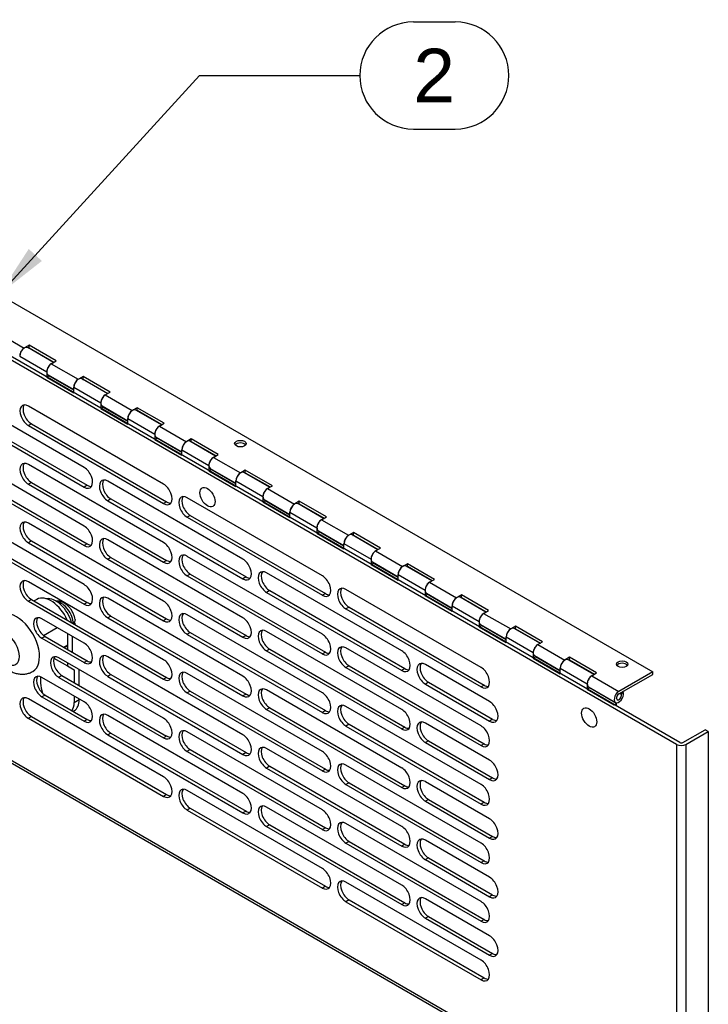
# Model space of a CAD drawing. Header units: inches. Extents: x 0 to 80.1, y 0 to 59.8.
# Tile 16 of 17: x 61.8 to 70.8, y 40.2 to 53.1. Entities that reach past the tile are written whole.
import ezdxf
from ezdxf.enums import TextEntityAlignment as Align

# ---------------------------------------------------------------- set-up
doc = ezdxf.new("R2010")
doc.units = ezdxf.units.IN
doc.header["$MEASUREMENT"] = 0
for name, color, linetype in [('COM57178-13', 7, 'Continuous'), ('COM57184A', 7, 'Continuous'), ('COM57184B', 7, 'Continuous'), ('Default', 7, 'Continuous'), ('LOC13061', 7, 'Continuous'), ('LOC13061CAM', 7, 'Continuous'), ('LOC13061SC', 7, 'Continuous'), ('RVT19022', 7, 'Continuous')]:
    doc.layers.add(name, color=color, linetype=linetype)
doc.styles.add('SEACAD_Arial', font='arial.ttf')

# ---------------------------------------------------------------- blocks, each defined once
blk = doc.blocks.new('SEANNOT_GROUP3')
at = {"layer": 'Default', "linetype": 'Continuous'}
blk.add_hatch(color=7, dxfattribs=at).paths.add_polyline_path([(61.94, 50.09), (61.554, 49.495), (62.112, 49.933)])
at = {"layer": 'Default', "color": 7, "linetype": 'Continuous'}
for p, q in [((66.972, 53.059), (67.52, 53.059)), ((64.172, 52.359), (66.272, 52.359)), ((66.972, 51.659), (67.52, 51.659))]:
    blk.add_line(p, q, dxfattribs=at)
blk.add_lwpolyline([(64.172, 52.359), (61.554, 49.495)], dxfattribs=at)
for centre, start, end in [((66.972, 52.359), 90, 270), ((67.52, 52.359), 270, 90)]:
    blk.add_arc(centre, 0.7, start, end, dxfattribs=at)
at = {"layer": 'Default', "color": 7, "linetype": 'Continuous', "style": 'SEACAD_Arial'}
blk.add_text('2', height=0.7, dxfattribs=at).set_placement((66.972, 52.709), align=Align.TOP_LEFT)
blk = doc.blocks.new('SE6')
at = {"layer": 'COM57178-13', "color": 7, "linetype": 'Continuous'}
for p, q in [((70.456, 43.632), (53.187, 53.602)), ((70.416, 43.609), (53.147, 53.579)), ((70.416, 38.372), (53.147, 48.342)), ((53.155, 48.308), (70.444, 38.326)), ((62.665, 47.231), (60.898, 48.251)), ((60.898, 47.996), (62.665, 46.975)), ((60.938, 48.019), (62.706, 46.998)), ((63.704, 47.014), (61.936, 48.035)), ((61.976, 47.802), (61.936, 47.779)), ((61.976, 47.802), (63.744, 46.782)), ((61.936, 47.779), (63.704, 46.758)), ((62.665, 46.465), (60.898, 47.485)), ((60.898, 47.23), (62.665, 46.209)), ((60.938, 47.253), (62.706, 46.232)), ((63.704, 46.248), (61.936, 47.269)), ((61.976, 47.036), (61.936, 47.013)), ((61.976, 47.036), (63.744, 46.016)), ((64.742, 46.031), (62.975, 47.052)), ((61.936, 47.013), (63.704, 45.992)), ((62.706, 46.998), (62.665, 46.975)), ((63.015, 46.82), (62.975, 46.796)), ((62.975, 46.796), (64.742, 45.776)), ((63.015, 46.82), (64.783, 45.799)), ((63.744, 46.782), (63.704, 46.758)), ((65.781, 45.815), (64.013, 46.835)), ((62.665, 45.699), (60.898, 46.719)), ((63.704, 45.482), (61.936, 46.503)), ((64.054, 46.603), (64.013, 46.58)), ((64.013, 46.58), (65.781, 45.559)), ((64.054, 46.603), (65.821, 45.582)), ((60.898, 46.464), (62.665, 45.443)), ((60.938, 46.487), (62.706, 45.467)), ((61.976, 46.271), (61.936, 46.247)), ((61.936, 46.247), (63.704, 45.227)), ((61.976, 46.271), (63.744, 45.25)), ((64.742, 45.266), (62.975, 46.286)), ((62.706, 46.232), (62.665, 46.209)), ((63.015, 46.054), (62.975, 46.031)), ((62.975, 46.031), (64.742, 45.01)), ((63.015, 46.054), (64.783, 45.033)), ((63.744, 46.016), (63.704, 45.992)), ((65.781, 45.049), (64.013, 46.069)), ((63.704, 44.716), (61.936, 45.737)), ((64.054, 45.837), (64.013, 45.814)), ((64.013, 45.814), (65.781, 44.793)), ((64.054, 45.837), (65.821, 44.817)), ((64.783, 45.799), (64.742, 45.776)), ((66.82, 44.832), (65.052, 45.853)), ((65.092, 45.62), (65.052, 45.597)), ((65.052, 45.597), (66.82, 44.577)), ((65.092, 45.62), (66.86, 44.6)), ((67.858, 44.615), (66.09, 45.636)), ((61.976, 45.505), (61.936, 45.481)), ((61.936, 45.481), (63.704, 44.461)), ((61.976, 45.505), (63.744, 44.484)), ((64.742, 44.5), (62.975, 45.52)), ((65.821, 45.582), (65.781, 45.559)), ((62.706, 45.467), (62.665, 45.443)), ((66.131, 45.404), (66.09, 45.381)), ((66.09, 45.381), (67.858, 44.36)), ((66.131, 45.404), (67.898, 44.383)), ((62.665, 44.933), (62.113, 45.252)), ((63.015, 45.288), (62.975, 45.265)), ((62.975, 45.265), (64.742, 44.244)), ((63.015, 45.288), (64.783, 44.267)), ((63.744, 45.25), (63.704, 45.227)), ((65.781, 44.283), (64.013, 45.304)), ((66.82, 44.066), (65.052, 45.087)), ((62.153, 45.02), (62.113, 44.997)), ((62.113, 44.997), (62.665, 44.678)), ((62.153, 45.02), (62.705, 44.701)), ((64.054, 45.071), (64.013, 45.048)), ((64.013, 45.048), (65.781, 44.027)), ((64.054, 45.071), (65.821, 44.051)), ((64.783, 45.033), (64.742, 45.01)), ((65.092, 44.855), (65.052, 44.831)), ((65.052, 44.831), (66.82, 43.811)), ((65.092, 44.855), (66.86, 43.834)), ((67.858, 43.85), (66.09, 44.87)), ((63.704, 43.95), (62.334, 44.741)), ((62.705, 44.701), (62.665, 44.678)), ((64.742, 43.734), (62.975, 44.754)), ((65.821, 44.817), (65.781, 44.793)), ((66.131, 44.638), (66.09, 44.615)), ((66.09, 44.615), (67.858, 43.594)), ((66.131, 44.638), (67.898, 43.617)), ((66.86, 44.6), (66.82, 44.577)), ((67.969, 44.168), (67.129, 44.653)), ((62.665, 44.167), (62.113, 44.486)), ((62.374, 44.509), (62.334, 44.486)), ((62.334, 44.486), (63.704, 43.695)), ((62.374, 44.509), (63.744, 43.718)), ((63.015, 44.522), (62.975, 44.499)), ((62.975, 44.499), (64.742, 43.478)), ((63.015, 44.522), (64.783, 43.501)), ((63.744, 44.484), (63.704, 44.461)), ((65.781, 43.517), (64.013, 44.538)), ((66.82, 43.3), (65.052, 44.321)), ((67.169, 44.422), (67.129, 44.398)), ((67.129, 44.398), (67.969, 43.913)), ((67.169, 44.422), (68.009, 43.937)), ((67.898, 44.383), (67.858, 44.36)), ((63.704, 43.185), (61.936, 44.205)), ((62.153, 44.254), (62.113, 44.231)), ((62.113, 44.231), (62.665, 43.912)), ((62.153, 44.254), (62.705, 43.935)), ((64.054, 44.305), (64.013, 44.282)), ((64.013, 44.282), (65.781, 43.262)), ((64.054, 44.305), (65.821, 43.285)), ((64.783, 44.267), (64.742, 44.244)), ((65.092, 44.089), (65.052, 44.065)), ((65.052, 44.065), (66.82, 43.045)), ((65.092, 44.089), (66.86, 43.068)), ((67.858, 43.084), (66.09, 44.104)), ((61.976, 43.973), (61.936, 43.95)), ((61.936, 43.95), (63.704, 42.929)), ((61.976, 43.973), (63.744, 42.952)), ((62.705, 43.935), (62.665, 43.912)), ((64.742, 42.968), (62.975, 43.989)), ((65.821, 44.051), (65.781, 44.027)), ((68.009, 43.937), (67.969, 43.913)), ((66.131, 43.872), (66.09, 43.849)), ((66.09, 43.849), (67.858, 42.828)), ((66.131, 43.872), (67.898, 42.851)), ((66.86, 43.834), (66.82, 43.811)), ((67.969, 43.402), (67.129, 43.887)), ((70.497, 43.632), (70.79, 43.801)), ((70.83, 43.778), (70.79, 43.801)), ((63.015, 43.756), (62.975, 43.733)), ((62.975, 43.733), (64.742, 42.712)), ((63.015, 43.756), (64.783, 42.736)), ((63.744, 43.718), (63.704, 43.695)), ((65.781, 42.751), (64.013, 43.772)), ((70.538, 43.609), (70.83, 43.778)), ((70.83, 43.778), (70.83, 38.517)), ((64.054, 43.54), (64.013, 43.516)), ((64.054, 43.54), (65.821, 42.519)), ((66.82, 42.535), (65.052, 43.555)), ((67.169, 43.656), (67.129, 43.633)), ((67.129, 43.633), (67.969, 43.148)), ((67.169, 43.656), (68.009, 43.171)), ((67.898, 43.617), (67.858, 43.594)), ((70.416, 43.609), (70.416, 38.372)), ((70.538, 43.609), (70.538, 38.348)), ((64.013, 43.516), (65.781, 42.496)), ((64.783, 43.501), (64.742, 43.478)), ((65.092, 43.323), (65.052, 43.3)), ((65.052, 43.3), (66.82, 42.279)), ((65.092, 43.323), (66.86, 42.302)), ((65.821, 43.285), (65.781, 43.262)), ((67.858, 42.318), (66.09, 43.338)), ((68.009, 43.171), (67.969, 43.148)), ((66.131, 43.106), (66.09, 43.083)), ((66.09, 43.083), (67.858, 42.062)), ((66.131, 43.106), (67.898, 42.086)), ((66.86, 43.068), (66.82, 43.045)), ((67.969, 42.636), (67.129, 43.121)), ((63.744, 42.952), (63.704, 42.929)), ((65.781, 41.985), (64.013, 43.006)), ((64.054, 42.774), (64.013, 42.75)), ((64.054, 42.774), (65.821, 41.753)), ((66.82, 41.769), (65.052, 42.789)), ((67.169, 42.89), (67.129, 42.867)), ((67.129, 42.867), (67.969, 42.382)), ((67.169, 42.89), (68.009, 42.405)), ((67.898, 42.851), (67.858, 42.828)), ((64.013, 42.75), (65.781, 41.73)), ((64.783, 42.736), (64.742, 42.712)), ((65.092, 42.557), (65.052, 42.534)), ((65.052, 42.534), (66.82, 41.513)), ((65.092, 42.557), (66.86, 41.536)), ((65.821, 42.519), (65.781, 42.496)), ((67.858, 41.552), (66.09, 42.573)), ((68.009, 42.405), (67.969, 42.382)), ((66.131, 42.34), (66.09, 42.317)), ((66.09, 42.317), (67.858, 41.296)), ((66.131, 42.34), (67.898, 41.32)), ((66.86, 42.302), (66.82, 42.279)), ((67.969, 41.871), (67.129, 42.356)), ((67.169, 42.124), (67.129, 42.101)), ((67.169, 42.124), (68.009, 41.639)), ((67.129, 42.101), (67.969, 41.616)), ((67.898, 42.086), (67.858, 42.062)), ((65.821, 41.753), (65.781, 41.73)), ((67.858, 40.786), (66.09, 41.807)), ((68.009, 41.639), (67.969, 41.616)), ((66.131, 41.574), (66.09, 41.551)), ((66.09, 41.551), (67.858, 40.531)), ((66.131, 41.574), (67.898, 40.554)), ((66.86, 41.536), (66.82, 41.513)), ((67.969, 41.105), (67.129, 41.59)), ((67.169, 41.358), (67.129, 41.335)), ((67.169, 41.358), (68.009, 40.873)), ((67.129, 41.335), (67.969, 40.85)), ((67.898, 41.32), (67.858, 41.296)), ((68.009, 40.873), (67.969, 40.85)), ((67.898, 40.554), (67.858, 40.531))]:
    blk.add_line(p, q, dxfattribs=at)
for centre, major_axis, start_param, end_param in [((61.936, 47.907), (0.078, -0.136), 2.356194, 5.497787), ((61.976, 47.93), (0.078, -0.136), 3.402069, 5.497787), ((61.936, 47.141), (0.078, -0.136), 2.356194, 5.497787), ((61.976, 47.164), (0.078, -0.136), 3.402069, 5.497787), ((62.665, 47.103), (-0.078, 0.136), 2.356194, 5.497787), ((62.975, 46.924), (0.078, -0.136), 2.356194, 5.497787), ((63.015, 46.947), (0.078, -0.136), 3.402069, 5.497787), ((63.704, 46.886), (-0.078, 0.136), 2.356194, 5.497787), ((62.706, 47.126), (-0.078, 0.136), 2.356194, 2.881117), ((63.744, 46.909), (-0.078, 0.136), 2.356194, 2.881117), ((64.013, 46.708), (0.078, -0.136), 2.356194, 5.497787), ((64.054, 46.731), (0.078, -0.136), 3.402069, 5.497787), ((61.936, 46.375), (0.078, -0.136), 2.356194, 5.497787), ((61.976, 46.398), (0.078, -0.136), 3.402069, 5.497787), ((62.665, 46.337), (-0.078, 0.136), 2.356194, 5.497787), ((62.975, 46.158), (0.078, -0.136), 2.356194, 5.497787), ((63.015, 46.182), (0.078, -0.136), 3.402069, 5.497787), ((63.704, 46.12), (-0.078, 0.136), 2.356194, 5.497787), ((62.706, 46.36), (-0.078, 0.136), 2.356194, 2.881117), ((63.744, 46.144), (-0.078, 0.136), 2.356194, 2.881117), ((64.013, 45.942), (0.078, -0.136), 2.356194, 5.497787), ((64.054, 45.965), (0.078, -0.136), 3.402069, 5.497787), ((64.742, 45.904), (-0.078, 0.136), 2.356194, 5.497787), ((65.052, 45.725), (0.078, -0.136), 2.356194, 5.497787), ((65.092, 45.748), (0.078, -0.136), 3.402069, 5.497787), ((61.936, 45.609), (0.078, -0.136), 2.356194, 5.497787), ((61.976, 45.632), (0.078, -0.136), 3.402069, 5.497787), ((64.783, 45.927), (-0.078, 0.136), 2.356194, 2.881117), ((65.781, 45.687), (-0.078, 0.136), 2.356194, 5.497787), ((62.665, 45.571), (-0.078, 0.136), 2.356194, 5.497787), ((66.09, 45.508), (0.078, -0.136), 2.356194, 5.497787), ((66.131, 45.532), (0.078, -0.136), 3.402069, 5.497787), ((62.975, 45.392), (0.078, -0.136), 2.356194, 5.497787), ((63.015, 45.416), (0.078, -0.136), 3.402069, 5.497787), ((63.704, 45.354), (-0.078, 0.136), 2.356194, 5.497787), ((65.821, 45.71), (-0.078, 0.136), 2.356194, 2.881117), ((62.706, 45.594), (-0.078, 0.136), 2.356194, 2.881117), ((62.113, 45.124), (0.078, -0.135), 2.356194, 5.497787), ((62.153, 45.148), (0.078, -0.135), 3.402495, 5.497787), ((63.744, 45.378), (-0.078, 0.136), 2.356194, 2.881117), ((64.013, 45.176), (0.078, -0.136), 2.356194, 5.497787), ((64.054, 45.199), (0.078, -0.136), 3.402069, 5.497787), ((64.742, 45.138), (-0.078, 0.136), 2.356194, 5.497787), ((65.052, 44.959), (0.078, -0.136), 2.356194, 5.497787), ((65.092, 44.982), (0.078, -0.136), 3.402069, 5.497787), ((64.783, 45.161), (-0.078, 0.136), 2.356194, 2.881117), ((65.781, 44.921), (-0.078, 0.136), 2.356194, 5.497787), ((62.665, 44.805), (-0.078, 0.135), 2.356194, 5.497787), ((66.09, 44.742), (0.078, -0.136), 2.356194, 5.497787), ((66.131, 44.766), (0.078, -0.136), 3.402069, 5.497787), ((66.82, 44.704), (-0.078, 0.136), 2.356194, 5.497787), ((62.334, 44.614), (0.078, -0.135), 2.356194, 5.497787), ((62.374, 44.637), (0.078, -0.135), 3.402495, 5.497787), ((62.705, 44.829), (-0.078, 0.135), 2.356194, 2.88069), ((62.975, 44.627), (0.078, -0.136), 2.356194, 5.497787), ((63.015, 44.65), (0.078, -0.136), 3.402069, 5.497787), ((63.704, 44.589), (-0.078, 0.136), 2.356194, 5.497787), ((65.821, 44.944), (-0.078, 0.136), 2.356194, 2.881117), ((66.86, 44.728), (-0.078, 0.136), 2.356194, 2.881117), ((67.129, 44.526), (0.078, -0.135), 2.356194, 5.497787), ((67.169, 44.549), (0.078, -0.135), 3.402923, 5.497787), ((67.858, 44.488), (-0.078, 0.136), 2.356194, 5.497787), ((62.113, 44.358), (0.078, -0.135), 2.356194, 5.497787), ((62.153, 44.382), (0.078, -0.135), 3.402495, 5.497787), ((63.744, 44.612), (-0.078, 0.136), 2.356194, 2.881117), ((64.013, 44.41), (0.078, -0.136), 2.356194, 5.497787), ((64.054, 44.433), (0.078, -0.136), 3.402069, 5.497787), ((64.742, 44.372), (-0.078, 0.136), 2.356194, 5.497787), ((65.052, 44.193), (0.078, -0.136), 2.356194, 5.497787), ((65.092, 44.217), (0.078, -0.136), 3.402069, 5.497787), ((67.898, 44.511), (-0.078, 0.136), 2.356194, 2.881117), ((61.936, 44.077), (0.078, -0.136), 2.356194, 5.497787), ((61.976, 44.101), (0.078, -0.136), 3.402069, 5.497787), ((64.783, 44.395), (-0.078, 0.136), 2.356194, 2.881117), ((65.781, 44.155), (-0.078, 0.136), 2.356194, 5.497787), ((62.665, 44.039), (-0.078, 0.135), 2.356194, 5.497787), ((66.09, 43.977), (0.078, -0.136), 2.356194, 5.497787), ((66.131, 44), (0.078, -0.136), 3.402069, 5.497787), ((66.82, 43.938), (-0.078, 0.136), 2.356194, 5.497787), ((67.969, 44.041), (-0.078, 0.135), 2.356194, 5.497787), ((62.705, 44.063), (-0.078, 0.135), 2.356194, 2.88069), ((62.975, 43.861), (0.078, -0.136), 2.356194, 5.497787), ((63.015, 43.884), (0.078, -0.136), 3.402069, 5.497787), ((63.704, 43.823), (-0.078, 0.135), 2.356194, 5.497787), ((65.821, 44.178), (-0.078, 0.136), 2.356194, 2.881117), ((68.009, 44.064), (-0.078, 0.135), 2.356194, 2.880262), ((64.013, 43.644), (0.078, -0.136), 2.356194, 5.497787), ((66.86, 43.962), (-0.078, 0.136), 2.356194, 2.881117), ((67.129, 43.76), (0.078, -0.135), 2.356194, 5.497787), ((67.169, 43.783), (0.078, -0.135), 3.402923, 5.497787), ((67.858, 43.722), (-0.078, 0.136), 2.356194, 5.497787), ((63.744, 43.846), (-0.078, 0.135), 2.356194, 2.88069), ((64.054, 43.667), (0.078, -0.136), 3.402069, 5.497787), ((64.742, 43.606), (-0.078, 0.136), 2.356194, 5.497787), ((65.052, 43.427), (0.078, -0.136), 2.356194, 5.497787), ((65.092, 43.451), (0.078, -0.136), 3.402069, 5.497787), ((67.898, 43.745), (-0.078, 0.136), 2.356194, 2.881117), ((70.477, 43.644), (0.086, 0), 3.926991, 5.497787), ((70.477, 43.644), (0.029, 0), 3.926991, 5.497787), ((64.783, 43.629), (-0.078, 0.136), 2.356194, 2.881117), ((65.781, 43.389), (-0.078, 0.136), 2.356194, 5.497787), ((65.821, 43.413), (-0.078, 0.136), 2.356194, 2.881117), ((66.09, 43.211), (0.078, -0.136), 2.356194, 5.497787), ((66.131, 43.234), (0.078, -0.136), 3.402069, 5.497787), ((66.82, 43.173), (-0.078, 0.136), 2.356194, 5.497787), ((67.969, 43.275), (-0.078, 0.135), 2.356194, 5.497787), ((63.704, 43.057), (-0.078, 0.136), 2.356194, 5.497787), ((67.129, 42.994), (0.078, -0.135), 2.356194, 5.497787), ((68.009, 43.298), (-0.078, 0.135), 2.356194, 2.880262), ((64.013, 42.878), (0.078, -0.136), 2.356194, 5.497787), ((64.054, 42.901), (0.078, -0.136), 3.402069, 5.497787), ((66.86, 43.196), (-0.078, 0.136), 2.356194, 2.881117), ((67.169, 43.017), (0.078, -0.135), 3.402923, 5.497787), ((67.858, 42.956), (-0.078, 0.136), 2.356194, 5.497787), ((63.744, 43.08), (-0.078, 0.136), 2.356194, 2.881117), ((64.742, 42.84), (-0.078, 0.136), 2.356194, 5.497787), ((65.052, 42.661), (0.078, -0.136), 2.356194, 5.497787), ((65.092, 42.685), (0.078, -0.136), 3.402069, 5.497787), ((67.898, 42.979), (-0.078, 0.136), 2.356194, 2.881117), ((64.783, 42.863), (-0.078, 0.136), 2.356194, 2.881117), ((65.781, 42.623), (-0.078, 0.136), 2.356194, 5.497787), ((67.969, 42.509), (-0.078, 0.135), 2.356194, 5.497787), ((65.821, 42.647), (-0.078, 0.136), 2.356194, 2.881117), ((66.09, 42.445), (0.078, -0.136), 2.356194, 5.497787), ((66.131, 42.468), (0.078, -0.136), 3.402069, 5.497787), ((66.82, 42.407), (-0.078, 0.136), 2.356194, 5.497787), ((67.129, 42.228), (0.078, -0.135), 2.356194, 5.497787), ((68.009, 42.532), (-0.078, 0.135), 2.356194, 2.880262), ((66.86, 42.43), (-0.078, 0.136), 2.356194, 2.881117), ((67.169, 42.251), (0.078, -0.135), 3.402923, 5.497787), ((67.858, 42.19), (-0.078, 0.136), 2.356194, 5.497787), ((67.898, 42.213), (-0.078, 0.136), 2.356194, 2.881117), ((65.781, 41.858), (-0.078, 0.136), 2.356194, 5.497787), ((67.969, 41.743), (-0.078, 0.135), 2.356194, 5.497787), ((65.821, 41.881), (-0.078, 0.136), 2.356194, 2.881117), ((66.09, 41.679), (0.078, -0.136), 2.356194, 5.497787), ((66.131, 41.702), (0.078, -0.136), 3.402069, 5.497787), ((66.82, 41.641), (-0.078, 0.136), 2.356194, 5.497787), ((67.129, 41.462), (0.078, -0.135), 2.356194, 5.497787), ((67.169, 41.486), (0.078, -0.135), 3.402923, 5.497787), ((68.009, 41.766), (-0.078, 0.135), 2.356194, 2.880262), ((66.86, 41.664), (-0.078, 0.136), 2.356194, 2.881117), ((67.858, 41.424), (-0.078, 0.136), 2.356194, 5.497787), ((67.898, 41.447), (-0.078, 0.136), 2.356194, 2.881117), ((67.969, 40.977), (-0.078, 0.135), 2.356194, 5.497787), ((68.009, 41.001), (-0.078, 0.135), 2.356194, 2.880262), ((67.858, 40.658), (-0.078, 0.136), 2.356194, 5.497787), ((67.898, 40.682), (-0.078, 0.136), 2.356194, 2.881117)]:
    blk.add_ellipse(centre, major_axis=major_axis, ratio=0.57735, start_param=start_param, end_param=end_param, dxfattribs=at)
at = {"layer": 'COM57184A', "color": 7, "linetype": 'Continuous'}
for p, q in [((61.822, 48.688), (62.175, 48.484)), ((62.262, 48.605), (61.927, 48.799)), ((62.175, 48.484), (62.175, 48.413)), ((62.204, 48.43), (62.204, 48.438)), ((62.175, 48.413), (62.204, 48.43)), ((62.175, 48.413), (62.529, 48.209)), ((62.529, 48.242), (62.204, 48.43)), ((62.969, 48.197), (62.634, 48.391)), ((62.529, 48.28), (62.882, 48.076)), ((62.529, 48.209), (62.529, 48.28)), ((62.882, 48.076), (62.882, 48.005)), ((62.882, 48.005), (62.911, 48.021)), ((62.882, 48.005), (63.236, 47.8)), ((62.911, 48.021), (62.911, 48.029)), ((63.236, 47.834), (62.911, 48.021)), ((63.677, 47.789), (63.341, 47.982)), ((63.236, 47.871), (63.589, 47.667)), ((63.236, 47.8), (63.236, 47.871)), ((63.589, 47.667), (63.589, 47.596)), ((63.589, 47.596), (63.618, 47.613)), ((63.589, 47.596), (63.943, 47.392)), ((63.618, 47.613), (63.618, 47.621)), ((63.943, 47.426), (63.618, 47.613)), ((64.384, 47.38), (64.048, 47.574)), ((63.943, 47.463), (64.297, 47.259)), ((63.943, 47.392), (63.943, 47.463)), ((64.297, 47.259), (64.297, 47.188)), ((64.297, 47.188), (64.326, 47.205)), ((64.297, 47.188), (64.65, 46.984)), ((64.326, 47.205), (64.326, 47.213)), ((64.65, 47.017), (64.326, 47.205)), ((65.091, 46.972), (64.755, 47.166)), ((64.65, 47.055), (65.004, 46.851)), ((64.65, 46.984), (64.65, 47.055)), ((65.004, 46.851), (65.004, 46.78)), ((65.004, 46.78), (65.033, 46.797)), ((65.004, 46.78), (65.357, 46.576)), ((65.033, 46.797), (65.033, 46.805)), ((65.357, 46.609), (65.033, 46.797)), ((65.798, 46.564), (65.462, 46.758)), ((65.357, 46.647), (65.711, 46.443)), ((65.357, 46.576), (65.357, 46.647)), ((65.711, 46.443), (65.711, 46.372)), ((65.711, 46.372), (65.74, 46.388)), ((65.711, 46.372), (66.064, 46.167)), ((65.74, 46.388), (65.74, 46.396)), ((66.064, 46.201), (65.74, 46.388)), ((66.505, 46.156), (66.169, 46.349)), ((66.064, 46.238), (66.418, 46.034)), ((66.064, 46.167), (66.064, 46.238)), ((66.418, 46.034), (66.418, 45.963)), ((66.447, 45.98), (66.447, 45.988)), ((66.418, 45.963), (66.447, 45.98)), ((66.418, 45.963), (66.771, 45.759)), ((66.771, 45.793), (66.447, 45.98)), ((67.212, 45.747), (66.876, 45.941)), ((66.771, 45.83), (67.125, 45.626)), ((66.771, 45.759), (66.771, 45.83)), ((67.125, 45.626), (67.125, 45.555)), ((67.125, 45.555), (67.154, 45.572)), ((67.125, 45.555), (67.479, 45.351)), ((67.154, 45.572), (67.154, 45.58)), ((67.479, 45.384), (67.154, 45.572)), ((67.919, 45.339), (67.584, 45.533)), ((67.479, 45.422), (67.832, 45.218)), ((67.479, 45.351), (67.479, 45.422)), ((67.832, 45.218), (67.832, 45.147)), ((67.832, 45.147), (67.861, 45.164)), ((67.832, 45.147), (68.186, 44.943)), ((67.861, 45.164), (67.861, 45.172)), ((68.186, 44.976), (67.861, 45.164)), ((68.626, 44.931), (68.291, 45.125)), ((68.186, 45.014), (68.539, 44.81)), ((68.186, 44.943), (68.186, 45.014)), ((68.539, 44.81), (68.539, 44.739)), ((68.539, 44.739), (68.568, 44.755)), ((68.539, 44.739), (68.893, 44.534)), ((68.568, 44.755), (68.568, 44.763)), ((68.893, 44.568), (68.568, 44.755)), ((69.333, 44.523), (68.998, 44.716)), ((68.893, 44.605), (69.246, 44.401)), ((68.893, 44.534), (68.893, 44.605)), ((69.246, 44.401), (69.246, 44.33)), ((69.246, 44.33), (69.275, 44.347)), ((69.246, 44.33), (69.6, 44.126)), ((69.275, 44.347), (69.275, 44.355)), ((69.629, 44.143), (69.275, 44.347)), ((69.6, 44.126), (69.629, 44.143)), ((69.629, 44.109), (69.629, 44.143))]:
    blk.add_line(p, q, dxfattribs=at)
for centre, start_param in [((61.883, 48.723), 3.141593), ((62.237, 48.519), 3.889919), ((62.59, 48.315), 3.141593), ((62.944, 48.111), 3.889919), ((63.297, 47.907), 3.141593), ((63.651, 47.703), 3.889919), ((64.005, 47.499), 3.141593), ((64.358, 47.295), 3.889919), ((64.712, 47.09), 3.141593), ((65.065, 46.886), 3.889919), ((65.419, 46.682), 3.141593), ((65.772, 46.478), 3.889919), ((66.126, 46.274), 3.141593), ((66.479, 46.07), 3.889919), ((66.833, 45.866), 3.141593), ((67.187, 45.662), 3.889919), ((67.54, 45.458), 3.141593), ((67.894, 45.253), 3.889919), ((68.247, 45.049), 3.141593), ((68.601, 44.845), 3.889919), ((68.954, 44.641), 3.141593), ((69.308, 44.437), 3.889919)]:
    blk.add_ellipse(centre, major_axis=(-0.0435, -0.0753), ratio=0.57735, start_param=start_param, end_param=5.497787, dxfattribs=at)
at = {"layer": 'COM57184B', "color": 7, "linetype": 'Continuous'}
for p, q in [((54.547, 53.54), (70.103, 44.559)), ((61.527, 48.997), (61.881, 48.793)), ((61.945, 48.83), (61.886, 48.796)), ((61.945, 48.796), (61.945, 48.83)), ((62.298, 48.626), (61.945, 48.83)), ((61.938, 48.792), (61.945, 48.796)), ((61.945, 48.796), (62.269, 48.609)), ((62.235, 48.589), (62.298, 48.626)), ((62.235, 48.589), (62.588, 48.385)), ((62.193, 48.444), (62.529, 48.25)), ((62.652, 48.422), (62.593, 48.388)), ((62.645, 48.384), (62.652, 48.388)), ((62.652, 48.388), (62.652, 48.422)), ((63.005, 48.218), (62.652, 48.422)), ((62.652, 48.388), (62.976, 48.201)), ((62.942, 48.181), (63.005, 48.218)), ((62.942, 48.181), (63.295, 47.977)), ((62.9, 48.036), (63.236, 47.842)), ((63.359, 48.013), (63.3, 47.979)), ((63.352, 47.976), (63.359, 47.98)), ((63.359, 47.98), (63.359, 48.013)), ((63.713, 47.809), (63.359, 48.013)), ((63.359, 47.98), (63.683, 47.793)), ((63.649, 47.773), (63.713, 47.809)), ((63.649, 47.773), (64.002, 47.568)), ((63.607, 47.628), (63.943, 47.434)), ((64.066, 47.605), (64.007, 47.571)), ((64.059, 47.568), (64.066, 47.572)), ((64.066, 47.572), (64.066, 47.605)), ((64.42, 47.401), (64.066, 47.605)), ((64.066, 47.572), (64.391, 47.384)), ((64.356, 47.364), (64.42, 47.401)), ((64.356, 47.364), (64.709, 47.16)), ((64.315, 47.219), (64.65, 47.026)), ((64.773, 47.197), (64.714, 47.163)), ((64.766, 47.159), (64.773, 47.163)), ((64.773, 47.163), (64.773, 47.197)), ((65.127, 46.993), (64.773, 47.197)), ((64.773, 47.163), (65.098, 46.976)), ((65.063, 46.956), (65.127, 46.993)), ((65.063, 46.956), (65.416, 46.752)), ((65.022, 46.811), (65.357, 46.617)), ((65.48, 46.789), (65.421, 46.755)), ((65.48, 46.755), (65.48, 46.789)), ((65.834, 46.585), (65.48, 46.789)), ((65.473, 46.751), (65.48, 46.755)), ((65.48, 46.755), (65.805, 46.568)), ((65.77, 46.548), (65.834, 46.585)), ((65.77, 46.548), (66.124, 46.344)), ((65.729, 46.403), (66.064, 46.209)), ((66.187, 46.381), (66.128, 46.346)), ((66.187, 46.347), (66.187, 46.381)), ((66.541, 46.176), (66.187, 46.381)), ((66.18, 46.343), (66.187, 46.347)), ((66.187, 46.347), (66.512, 46.16)), ((66.477, 46.14), (66.541, 46.176)), ((66.477, 46.14), (66.831, 45.935)), ((66.436, 45.995), (66.771, 45.801)), ((66.894, 45.972), (66.835, 45.938)), ((66.888, 45.935), (66.894, 45.939)), ((66.894, 45.939), (66.894, 45.972)), ((67.248, 45.768), (66.894, 45.972)), ((66.894, 45.939), (67.219, 45.751)), ((67.184, 45.731), (67.248, 45.768)), ((67.184, 45.731), (67.538, 45.527)), ((67.143, 45.586), (67.479, 45.393)), ((67.602, 45.564), (67.542, 45.53)), ((67.595, 45.526), (67.602, 45.53)), ((67.602, 45.53), (67.602, 45.564)), ((67.955, 45.36), (67.602, 45.564)), ((67.602, 45.53), (67.926, 45.343)), ((67.891, 45.323), (67.955, 45.36)), ((67.891, 45.323), (68.245, 45.119)), ((67.85, 45.178), (68.186, 44.984)), ((68.309, 45.156), (68.249, 45.122)), ((68.302, 45.118), (68.309, 45.122)), ((68.309, 45.122), (68.309, 45.156)), ((68.662, 44.952), (68.309, 45.156)), ((68.309, 45.122), (68.633, 44.935)), ((68.598, 44.915), (68.662, 44.952)), ((68.598, 44.915), (68.952, 44.711)), ((68.557, 44.77), (68.893, 44.576)), ((69.016, 44.748), (68.957, 44.713)), ((69.009, 44.71), (69.016, 44.714)), ((69.016, 44.714), (69.016, 44.748)), ((69.369, 44.543), (69.016, 44.748)), ((69.016, 44.714), (69.34, 44.527)), ((69.306, 44.507), (69.369, 44.543)), ((69.306, 44.507), (69.659, 44.302)), ((70.103, 44.559), (69.659, 44.302)), ((69.659, 44.269), (70.103, 44.525)), ((70.103, 44.525), (70.103, 44.559)), ((69.264, 44.362), (69.618, 44.157)), ((69.674, 44.277), (69.689, 44.268)), ((69.714, 44.3), (69.689, 44.268)), ((69.713, 44.3), (69.714, 44.3))]:
    blk.add_line(p, q, dxfattribs=at)
for centre, major_axis, start_param, end_param in [((61.883, 48.723), (0.0435, 0.0753), 0.82247, 2.356194), ((62.237, 48.519), (0.0435, 0.0753), 0.82247, 3.141593), ((62.59, 48.315), (0.0435, 0.0753), 0.82247, 2.356194), ((62.944, 48.111), (0.0435, 0.0753), 0.82247, 3.141593), ((63.297, 47.907), (0.0435, 0.0753), 0.82247, 2.356194), ((63.651, 47.703), (0.0435, 0.0753), 0.82247, 3.141593), ((64.005, 47.499), (0.0435, 0.0753), 0.82247, 2.356194), ((64.709, 47.509), (-0.075, 0), 3.539028, 5.88575), ((64.358, 47.295), (0.0435, 0.0753), 0.82247, 3.141593), ((64.712, 47.09), (0.0435, 0.0753), 0.82247, 2.356194), ((65.065, 46.886), (0.0435, 0.0753), 0.82247, 3.141593), ((65.419, 46.682), (0.0435, 0.0753), 0.82247, 2.356194), ((65.772, 46.478), (0.0435, 0.0753), 0.82247, 3.141593), ((66.126, 46.274), (0.0435, 0.0753), 0.82247, 2.356194), ((66.479, 46.07), (0.0435, 0.0753), 0.82247, 3.141593), ((66.833, 45.866), (0.0435, 0.0753), 0.82247, 2.356194), ((67.187, 45.662), (0.0435, 0.0753), 0.82247, 3.141593), ((67.54, 45.458), (0.0435, 0.0753), 0.82247, 2.356194), ((67.894, 45.253), (0.0435, 0.0753), 0.82247, 3.141593), ((68.247, 45.049), (0.0435, 0.0753), 0.82247, 2.356194), ((68.601, 44.845), (0.0435, 0.0753), 0.82247, 3.141593), ((68.954, 44.641), (0.0435, 0.0753), 0.82247, 2.356194), ((69.703, 44.626), (-0.075, 0), 3.539028, 5.88575), ((69.308, 44.437), (0.0435, 0.0753), 0.82247, 3.141593), ((69.661, 44.233), (0.0435, 0.0753), 0.82247, 6.036614), ((69.661, 44.233), (0.023, 0.0398), 0.855553, 6.036614)]:
    blk.add_ellipse(centre, major_axis=major_axis, ratio=0.57735, start_param=start_param, end_param=end_param, dxfattribs=at)
for centre in [(64.709, 47.543), (69.703, 44.659)]:
    blk.add_ellipse(centre, major_axis=(0.075, 0), ratio=0.57735, dxfattribs=at)
at = {"layer": 'LOC13061', "color": 7, "linetype": 'Continuous'}
for p, q in [((62.048, 45.506), (62.011, 45.485)), ((62.134, 45.033), (62.313, 45.136)), ((62.451, 44.911), (62.451, 45.056)), ((62.397, 44.879), (62.451, 44.911)), ((62.408, 44.873), (62.412, 44.876))]:
    blk.add_line(p, q, dxfattribs=at)
for centre, major_axis, start_param, end_param in [((62.23, 45.191), (0.182, -0.315), 1.382306, 3.141593), ((61.781, 44.932), (-0.212, 0.368), 3.139197, 6.283185), ((62.23, 45.191), (-0.182, 0.315), 3.141593, 3.388564)]:
    blk.add_ellipse(centre, major_axis=major_axis, ratio=0.57735, start_param=start_param, end_param=end_param, dxfattribs=at)
blk.add_ellipse((61.648, 44.855), major_axis=(-0.118, 0.205), ratio=0.57735, dxfattribs=at)
blk.add_open_spline([(61.568, 45.299), (61.553, 45.289), (61.527, 45.272), (61.492, 45.235), (61.464, 45.193), (61.444, 45.147), (61.43, 45.097), (61.425, 45.042), (61.427, 44.985), (61.437, 44.925), (61.455, 44.864), (61.48, 44.804), (61.512, 44.747), (61.55, 44.694), (61.594, 44.645), (61.643, 44.603), (61.696, 44.569), (61.749, 44.545), (61.8, 44.531), (61.852, 44.526), (61.901, 44.529), (61.95, 44.541), (61.977, 44.555), (61.993, 44.563)], degree=3, knots=[0, 0, 0, 0, 0.043412, 0.086741, 0.129729, 0.173205, 0.217987, 0.264775, 0.313859, 0.364801, 0.416531, 0.468265, 0.519992, 0.57204, 0.624744, 0.678576, 0.733834, 0.78226, 0.828558, 0.872974, 0.916069, 0.958385, 1, 1, 1, 1], dxfattribs=at)
at = {"layer": 'LOC13061CAM', "color": 7, "linetype": 'Continuous'}
for p, q in [((62.513, 44.812), (62.513, 45.021)), ((62.446, 44.904), (62.446, 44.851)), ((62.269, 44.737), (62.446, 44.635)), ((62.446, 44.677), (62.446, 44.635)), ((62.446, 44.635), (62.534, 44.584)), ((62.534, 44.584), (62.534, 44.417)), ((62.601, 44.378), (62.601, 44.587)), ((62.096, 44.494), (62.096, 44.408)), ((62.534, 44.243), (62.534, 44.155)), ((62.534, 44.155), (62.601, 44.194)), ((62.601, 44.194), (62.601, 44.204)), ((62.52, 44.042), (62.537, 44.052))]:
    blk.add_line(p, q, dxfattribs=at)
for centre, major_axis, start_param, end_param in [((62.294, 45.233), (0.155, -0.268), 1.143314, 2.938808), ((62.315, 44.282), (-0.155, 0.268), 0.785398, 1.25711), ((62.382, 44.32), (-0.155, 0.268), 3.141593, 3.926991), ((62.315, 44.282), (-0.155, 0.268), 3.428725, 3.926991)]:
    blk.add_ellipse(centre, major_axis=major_axis, ratio=0.57735, start_param=start_param, end_param=end_param, dxfattribs=at)
at = {"layer": 'LOC13061SC', "color": 7, "linetype": 'Continuous'}
for centre, major_axis, start_param, end_param in [((62.363, 45.267), (0.115, -0.2), 0.861829, 2.685112), ((62.37, 45.271), (0.114, -0.198), 0.818595, 0.927813)]:
    blk.add_ellipse(centre, major_axis=major_axis, ratio=0.57735, start_param=start_param, end_param=end_param, dxfattribs=at)
for points, knots in [([(62.546, 45.242), (62.543, 45.256), (62.539, 45.283), (62.522, 45.326), (62.498, 45.368), (62.469, 45.407), (62.433, 45.44), (62.395, 45.464), (62.356, 45.479), (62.324, 45.483), (62.304, 45.483), (62.297, 45.482)], [0, 0, 0, 0, 0.0960893, 0.204176, 0.3126162, 0.4222982, 0.5345573, 0.6512607, 0.7503187, 0.8436669, 0.8942881, 0.8942881, 0.8942881, 0.8942881]), ([(62.546, 45.242), (62.547, 45.236), (62.546, 45.229), (62.541, 45.217), (62.536, 45.211), (62.53, 45.205)], [0.5240905, 0.5240905, 0.5240905, 0.5240905, 0.75, 0.75, 1, 1, 1, 1]), ([(62.546, 45.179), (62.546, 45.179), (62.546, 45.18), (62.547, 45.184), (62.546, 45.187), (62.545, 45.194), (62.544, 45.197), (62.541, 45.203), (62.539, 45.206), (62.536, 45.21), (62.535, 45.21), (62.535, 45.211)], [0.356475, 0.356475, 0.356475, 0.356475, 0.375, 0.375, 0.5, 0.5, 0.625, 0.625, 0.75, 0.75, 0.7650012, 0.7650012, 0.7650012, 0.7650012])]:
    blk.add_open_spline(points, degree=3, knots=knots, dxfattribs=at)
at = {"layer": 'RVT19022', "color": 7, "linetype": 'Continuous'}
for centre in [(64.278, 46.843), (69.272, 43.96)]:
    blk.add_ellipse(centre, major_axis=(0.07, -0.121), ratio=0.57735, dxfattribs=at)

msp = doc.modelspace()

# ---------------------------------------------------------------- block references
at = {"layer": 'Default'}
for name in ['SE6', 'SEANNOT_GROUP3']:
    msp.add_blockref(name, (0, 0), dxfattribs=at)

doc.saveas('drawing.dxf')
